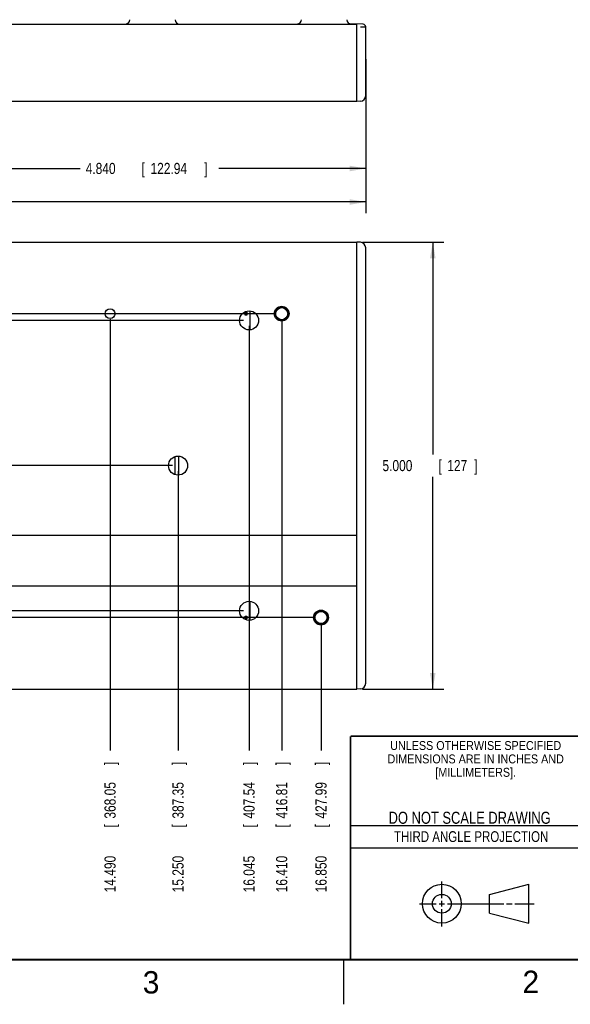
# Model space of a CAD drawing. Header units: inches. Extents: x 0 to 34, y 0 to 22.
# Tile 18 of 26: x 21.9 to 28, y 0 to 11. Entities that reach past the tile are written whole.
import ezdxf
from ezdxf.enums import TextEntityAlignment as Align

# ---------------------------------------------------------------- set-up
doc = ezdxf.new("R2010")
doc.units = ezdxf.units.IN
doc.header["$LTSCALE"] = 1.87
doc.header["$MEASUREMENT"] = 0
doc.layers.get('0').update_dxf_attribs({"linetype": 'CONTINUOUS'})
doc.layers.add('DIMENSIONS', color=7, linetype='CONTINUOUS')
doc.styles.get("Standard").update_dxf_attribs({"font": 'txt', "width": 0.8})
doc.dimstyles.new('DIMSTYLE_1', dxfattribs={"dimtxt": 0.125, "dimasz": 0.18, "dimexe": 0.18, "dimexo": 0.0625, "dimgap": 0.09, "dimtad": 0, "dimtih": 1, "dimtoh": 1, "dimdec": 3, "dimzin": 4, "dimdsep": 46, "dimtxsty": 'STANDARD', "dimblk": '_FILLED', "dimblk1": '_FILLED', "dimblk2": '_FILLED', "dimcen": 0.09, "dimadec": 0, "dimazin": 0, "dimtp": 0.01, "dimtm": 0.01, "dimtfac": 1, "dimtdec": 3, "dimtofl": 0, "dimtmove": 0, "dimatfit": 3, "dimldrblk": '_FILLED', "dimfxl": 1, "dimtolj": 1, "dimtzin": 4, "dimarcsym": 0})
doc.dimstyles.new('DIMSTYLE_2', dxfattribs={"dimtxt": 0.125, "dimasz": 0.18, "dimexe": 0.18, "dimexo": 0.0625, "dimgap": 0.09, "dimtad": 0, "dimtih": 1, "dimtoh": 1, "dimdec": 3, "dimzin": 4, "dimdsep": 46, "dimtxsty": 'STANDARD', "dimblk": '_FILLED', "dimblk1": '_FILLED', "dimblk2": '_FILLED', "dimcen": 0.09, "dimadec": 0, "dimazin": 0, "dimtp": 0.01, "dimtm": 0.01, "dimtfac": 1, "dimtdec": 3, "dimtofl": 0, "dimtmove": 0, "dimatfit": 3, "dimldrblk": '_FILLED', "dimfxl": 1, "dimtolj": 1, "dimtzin": 4, "dimarcsym": 0})

# ---------------------------------------------------------------- blocks, each defined once
blk = doc.blocks.new('*D13')
at = {"layer": 'DIMENSIONS', "color": 2, "linetype": 'CONTINUOUS'}
blk.add_line((22.89, 7.666), (22.89, 2.841), dxfattribs=at)
at = {"layer": 'DIMENSIONS', "color": 2, "linetype": 'CONTINUOUS', "width": 0.8}
for s, p in [(']', (22.952, 2.678)), ('368.05', (22.952, 2.078)), ('[', (22.952, 1.978)), ('14.490', (22.952, 1.253))]:
    blk.add_text(s, height=0.125, rotation=90, dxfattribs=at).set_placement(p)
blk = doc.blocks.new('_FILLED')
at = {"color": 0, "linetype": 'BYBLOCK'}
blk.add_solid([(0, 0), (-1, 0.174), (-1, -0.174)], dxfattribs=at)
blk = doc.blocks.new('*D14')
at = {"layer": 'DIMENSIONS', "color": 2, "linetype": 'CONTINUOUS'}
blk.add_line((23.65, 5.966), (23.65, 2.841), dxfattribs=at)
at = {"layer": 'DIMENSIONS', "color": 2, "linetype": 'CONTINUOUS', "width": 0.8}
for s, p in [(']', (23.712, 2.678)), ('387.35', (23.712, 2.078)), ('[', (23.712, 1.978)), ('15.250', (23.712, 1.253))]:
    blk.add_text(s, height=0.125, rotation=90, dxfattribs=at).set_placement(p)
blk = doc.blocks.new('*D15')
at = {"layer": 'DIMENSIONS', "color": 2, "linetype": 'CONTINUOUS'}
blk.add_line((24.445, 7.591), (24.445, 2.841), dxfattribs=at)
at = {"layer": 'DIMENSIONS', "color": 2, "linetype": 'CONTINUOUS', "width": 0.8}
for s, p in [(']', (24.507, 2.678)), ('407.54', (24.507, 2.078)), ('[', (24.507, 1.978)), ('16.045', (24.507, 1.253))]:
    blk.add_text(s, height=0.125, rotation=90, dxfattribs=at).set_placement(p)
blk = doc.blocks.new('*D16')
at = {"layer": 'DIMENSIONS', "color": 2, "linetype": 'CONTINUOUS'}
blk.add_line((24.81, 7.666), (24.81, 2.841), dxfattribs=at)
at = {"layer": 'DIMENSIONS', "color": 2, "linetype": 'CONTINUOUS', "width": 0.8}
for s, p in [(']', (24.872, 2.678)), ('416.81', (24.872, 2.078)), ('[', (24.872, 1.978)), ('16.410', (24.872, 1.253))]:
    blk.add_text(s, height=0.125, rotation=90, dxfattribs=at).set_placement(p)
blk = doc.blocks.new('*D17')
at = {"layer": 'DIMENSIONS', "color": 2, "linetype": 'CONTINUOUS'}
blk.add_line((25.25, 4.266), (25.25, 2.841), dxfattribs=at)
at = {"layer": 'DIMENSIONS', "color": 2, "linetype": 'CONTINUOUS', "width": 0.8}
for s, p in [(']', (25.312, 2.678)), ('427.99', (25.312, 2.078)), ('[', (25.312, 1.978)), ('16.850', (25.312, 1.253))]:
    blk.add_text(s, height=0.125, rotation=90, dxfattribs=at).set_placement(p)
blk = doc.blocks.new('*D18')
at = {"layer": 'DIMENSIONS', "color": 2, "linetype": 'CONTINUOUS'}
blk.add_line((25.187, 4.328), (7.702, 4.328), dxfattribs=at)
at = {"layer": 'DIMENSIONS', "color": 2, "linetype": 'CONTINUOUS', "width": 0.8}
for s, p in [('.800', (6.415, 4.266)), ('[', (6.94, 4.266)), ('20.32', (7.04, 4.266)), (']', (7.54, 4.266))]:
    blk.add_text(s, height=0.125, dxfattribs=at).set_placement(p)
blk = doc.blocks.new('*D20')
at = {"layer": 'DIMENSIONS', "color": 2, "linetype": 'CONTINUOUS'}
for p, q in [((7.933, 4.638), (7.702, 4.638)), ((8.221, 4.403), (7.933, 4.638)), ((24.382, 4.403), (8.221, 4.403))]:
    blk.add_line(p, q, dxfattribs=at)
at = {"layer": 'DIMENSIONS', "color": 2, "linetype": 'CONTINUOUS', "width": 0.8}
for s, p in [('.875', (6.415, 4.575)), ('[', (6.94, 4.575)), ('22.23', (7.04, 4.575)), (']', (7.54, 4.575))]:
    blk.add_text(s, height=0.125, dxfattribs=at).set_placement(p)
blk = doc.blocks.new('*D21')
at = {"layer": 'DIMENSIONS', "color": 2, "linetype": 'CONTINUOUS'}
blk.add_line((23.587, 6.028), (7.702, 6.028), dxfattribs=at)
at = {"layer": 'DIMENSIONS', "color": 2, "linetype": 'CONTINUOUS', "width": 0.8}
for s, p in [('2.500', (6.415, 5.966)), ('[', (7.04, 5.966)), ('63.5', (7.14, 5.966)), (']', (7.54, 5.966))]:
    blk.add_text(s, height=0.125, dxfattribs=at).set_placement(p)
blk = doc.blocks.new('*D22')
at = {"layer": 'DIMENSIONS', "color": 2, "linetype": 'CONTINUOUS'}
for p, q in [((8.189, 7.653), (7.889, 7.445)), ((24.382, 7.653), (8.189, 7.653)), ((7.889, 7.445), (7.702, 7.445))]:
    blk.add_line(p, q, dxfattribs=at)
at = {"layer": 'DIMENSIONS', "color": 2, "linetype": 'CONTINUOUS', "width": 0.8}
for s, p in [('4.125', (6.215, 7.383)), ('[', (6.84, 7.383)), ('104.78', (6.94, 7.383)), (']', (7.54, 7.383))]:
    blk.add_text(s, height=0.125, dxfattribs=at).set_placement(p)
blk = doc.blocks.new('*D23')
at = {"layer": 'DIMENSIONS', "color": 2, "linetype": 'CONTINUOUS'}
blk.add_line((24.747, 7.728), (7.702, 7.728), dxfattribs=at)
at = {"layer": 'DIMENSIONS', "color": 2, "linetype": 'CONTINUOUS', "width": 0.8}
for s, p in [('4.200', (6.215, 7.666)), ('[', (6.84, 7.666)), ('106.68', (6.94, 7.666)), (']', (7.54, 7.666))]:
    blk.add_text(s, height=0.125, dxfattribs=at).set_placement(p)
blk = doc.blocks.new('*D25')
at = {"layer": 'DIMENSIONS', "color": 2, "linetype": 'CONTINUOUS'}
for p, q in [((25.712, 8.528), (26.625, 8.528)), ((26.5, 8.528), (26.5, 6.153)), ((26.5, 3.528), (26.5, 5.903)), ((25.712, 3.528), (26.625, 3.528))]:
    blk.add_line(p, q, dxfattribs=at)
at = {"layer": 'DIMENSIONS', "color": 2, "linetype": 'CONTINUOUS', "xscale": 0.18, "yscale": 0.18, "zscale": 0.18}
for p, rotation in [((26.5, 8.528), 90), ((26.5, 3.528), 270)]:
    blk.add_blockref('_FILLED', p, dxfattribs=dict(at, rotation=rotation))
at = {"layer": 'DIMENSIONS', "color": 2, "linetype": 'CONTINUOUS', "width": 0.8}
for s, p in [('5.000', (25.937, 5.966)), ('[', (26.562, 5.966)), ('127', (26.662, 5.966)), (']', (26.962, 5.966))]:
    blk.add_text(s, height=0.125, dxfattribs=at).set_placement(p)
blk = doc.blocks.new('*D26')
at = {"layer": 'DIMENSIONS', "color": 2, "linetype": 'CONTINUOUS'}
for p, q in [((25.75, 10.576), (25.75, 8.853)), ((8.39, 10.246), (8.39, 8.853)), ((8.39, 8.978), (16.245, 8.978)), ((25.75, 8.978), (17.895, 8.978))]:
    blk.add_line(p, q, dxfattribs=at)
at = {"layer": 'DIMENSIONS', "color": 2, "linetype": 'CONTINUOUS', "xscale": 0.18, "yscale": 0.18, "zscale": 0.18, "rotation": 180}
blk.add_blockref('_FILLED', (8.39, 8.978), dxfattribs=at)
at = {"layer": 'DIMENSIONS', "color": 2, "linetype": 'CONTINUOUS', "xscale": 0.18, "yscale": 0.18, "zscale": 0.18}
blk.add_blockref('_FILLED', (25.75, 8.978), dxfattribs=at)
at = {"layer": 'DIMENSIONS', "color": 2, "linetype": 'CONTINUOUS', "width": 0.8}
for s, p in [('17.360', (16.307, 8.916)), ('[', (17.032, 8.916)), ('440.94', (17.132, 8.916)), (']', (17.732, 8.916))]:
    blk.add_text(s, height=0.125, dxfattribs=at).set_placement(p)
blk = doc.blocks.new('*D28')
at = {"layer": 'DIMENSIONS', "color": 2, "linetype": 'CONTINUOUS'}
for p, q in [((20.91, 10.441), (20.91, 9.228)), ((25.75, 10.246), (25.75, 9.228)), ((20.91, 9.353), (22.555, 9.353)), ((25.75, 9.353), (24.105, 9.353))]:
    blk.add_line(p, q, dxfattribs=at)
at = {"layer": 'DIMENSIONS', "color": 2, "linetype": 'CONTINUOUS', "xscale": 0.18, "yscale": 0.18, "zscale": 0.18, "rotation": 180}
blk.add_blockref('_FILLED', (20.91, 9.353), dxfattribs=at)
at = {"layer": 'DIMENSIONS', "color": 2, "linetype": 'CONTINUOUS', "xscale": 0.18, "yscale": 0.18, "zscale": 0.18}
blk.add_blockref('_FILLED', (25.75, 9.353), dxfattribs=at)
at = {"layer": 'DIMENSIONS', "color": 2, "linetype": 'CONTINUOUS', "width": 0.8}
for s, p in [('4.840', (22.617, 9.291)), ('[', (23.242, 9.291)), ('122.94', (23.342, 9.291)), (']', (23.942, 9.291))]:
    blk.add_text(s, height=0.125, dxfattribs=at).set_placement(p)

msp = doc.modelspace()

# ---------------------------------------------------------------- linework, layer by layer
at = {"color": 7, "linetype": 'CONTINUOUS'}
for p, q in [((8.3899, 10.9698), (25.6499, 10.9698)), ((25.7209, 10.9673), (25.5707, 10.9726)), ((25.6499, 10.1033), (25.6499, 10.9398)), ((25.7499, 10.1671), (25.7499, 10.9373)), ((25.6499, 10.1033), (8.4899, 10.1033)), ((25.6895, 10.1047), (25.6499, 10.1033)), ((8.4529, 8.5282), (25.6499, 8.5282)), ((25.6895, 8.5268), (25.6499, 8.5282)), ((25.6499, 3.5282), (25.6499, 8.5282)), ((25.7499, 3.5921), (25.7499, 8.4644)), ((24.4019, 7.7437), (24.4199, 7.7437)), ((24.4019, 7.7127), (24.4019, 7.7437)), ((24.4199, 7.7127), (24.4019, 7.7127)), ((24.4199, 7.7437), (24.4199, 7.7127)), ((24.4584, 7.5477), (24.4584, 7.7588)), ((23.6194, 5.9263), (23.6194, 6.1302)), ((23.6537, 6.1346), (23.6537, 5.9219)), ((8.4899, 5.2482), (25.6499, 5.2482)), ((25.6499, 4.6782), (8.4899, 4.6782)), ((24.4584, 4.2977), (24.4584, 4.5088)), ((24.4019, 4.3437), (24.4199, 4.3437)), ((24.4019, 4.3127), (24.4019, 4.3437)), ((24.4199, 4.3127), (24.4019, 4.3127)), ((24.4199, 4.3437), (24.4199, 4.3127)), ((8.4529, 3.5282), (25.6499, 3.5282)), ((25.6895, 3.5296), (25.6499, 3.5282)), ((27.1331, 1.23), (27.5726, 1.3428)), ((27.5726, 0.9086), (27.5726, 1.3428)), ((27.1331, 1.02), (27.1331, 1.23)), ((27.1331, 1.02), (27.5726, 0.9086))]:
    msp.add_line(p, q, dxfattribs=at)
at = {"color": 2, "linetype": 'CONTINUOUS'}
for p, q in [((25.58, 2), (28.38, 2)), ((25.58, 1.75), (28.38, 1.75)), ((26.6016, 1.1882), (26.6016, 1.375)), ((26.3514, 1.1257), (26.5391, 1.1257)), ((26.5703, 1.1257), (26.6328, 1.1257)), ((26.6016, 1.0944), (26.6016, 1.1569)), ((26.6641, 1.1257), (27.2943, 1.1257)), ((27.3256, 1.1257), (27.3881, 1.1257)), ((27.4193, 1.1257), (27.6351, 1.1257)), ((26.6016, 0.8704), (26.6016, 1.0632)), ((25.5, 0.5), (25.5, 0))]:
    msp.add_line(p, q, dxfattribs=at)
at = {"color": 7, "linetype": 'CONTINUOUS', "const_width": 0.02}
for points in [[(25.58, 3), (33.5, 3)], [(25.58, 3), (25.58, 0.5)], [(0.5, 0.5), (33.5, 0.5)]]:
    msp.add_lwpolyline(points, dxfattribs=at)
at = {"color": 7, "linetype": 'CONTINUOUS'}
for centre, radius in [((22.8899, 7.7282), 0.0555), ((24.4449, 7.6532), 0.1065), ((24.8099, 7.7282), 0.083), ((24.8097, 7.7282), 0.0716), ((24.8097, 7.7282), 0.0675), ((23.6499, 6.0282), 0.1065), ((24.4449, 4.4032), 0.1065), ((25.2499, 4.3282), 0.083), ((25.2497, 4.3282), 0.0716), ((25.2497, 4.3282), 0.0675), ((26.6016, 1.1257), 0.2171), ((26.601, 1.125), 0.105)]:
    msp.add_circle(centre, radius, dxfattribs=at)
for centre, radius, start, end in [((23.0624, 11.0198), 0.05, 270.37786, 358), ((23.6669, 11.0198), 0.05, 182, 270), ((24.9824, 11.0198), 0.05, 272.89618, 358), ((25.5869, 11.0198), 0.05, 182, 270), ((25.7199, 10.9373), 0.03, 0, 88), ((25.6874, 10.1671), 0.0625, 272, 360), ((25.6874, 8.4644), 0.0625, 0, 88), ((25.6874, 3.5921), 0.0625, 272, 360)]:
    msp.add_arc(centre, radius, start, end, dxfattribs=at)
for points, knots in [([(25.6499, 10.9398), (25.6499, 10.9408), (25.6499, 10.9427), (25.6499, 10.9455), (25.65, 10.9484), (25.65, 10.9511), (25.65, 10.9538), (25.6501, 10.9564), (25.6501, 10.9587), (25.6501, 10.9609), (25.6501, 10.9629), (25.6501, 10.9647), (25.65, 10.9662), (25.65, 10.9675), (25.65, 10.9684), (25.65, 10.9692), (25.6499, 10.9695), (25.6499, 10.9698), (25.6499, 10.9698)], [0, 0, 0, 0, 0.0945986, 0.190264, 0.2853102, 0.3786612, 0.4685997, 0.5536762, 0.6334309, 0.706741, 0.7731318, 0.8321177, 0.8828434, 0.9250147, 0.9579657, 0.9813288, 0.9952182, 1, 1, 1, 1]), ([(25.6895, 10.9384), (25.6914, 10.9384), (25.6951, 10.9383), (25.7007, 10.9382), (25.7061, 10.9381), (25.7114, 10.938), (25.7165, 10.9379), (25.7213, 10.9378), (25.7259, 10.9378), (25.7302, 10.9377), (25.7341, 10.9376), (25.7376, 10.9376), (25.7407, 10.9375), (25.7434, 10.9374), (25.7457, 10.9374), (25.7474, 10.9374), (25.7487, 10.9374), (25.7494, 10.9373), (25.7498, 10.9373), (25.7499, 10.9373)], [0, 0, 0, 0, 0.0932681, 0.18548, 0.2758848, 0.3637465, 0.4483493, 0.5290038, 0.6050519, 0.6758731, 0.7408889, 0.7995677, 0.851429, 0.8960487, 0.9330622, 0.9621678, 0.9831284, 0.9957736, 1, 1, 1, 1])]:
    msp.add_open_spline(points, degree=3, knots=knots, dxfattribs=at)

# ---------------------------------------------------------------- texts
at = {"color": 2, "linetype": 'CONTINUOUS'}
for s, height, width, p in [('UNLESS OTHERWISE SPECIFIED', 0.1, 0.9, (26.9799, 2.8459)), ('DIMENSIONS ARE IN INCHES AND', 0.1, 0.9, (26.9799, 2.6959)), ('[MILLIMETERS].', 0.1, 0.9, (26.9799, 2.5459)), ('THIRD ANGLE PROJECTION', 0.12, 0.8, (26.9296, 1.8168))]:
    msp.add_text(s, height=height, dxfattribs=dict(at, width=width)).set_placement(p, align=Align.CENTER)
at = {"color": 7, "linetype": 'CONTINUOUS', "width": 0.8}
msp.add_text('DO NOT SCALE DRAWING', height=0.135, dxfattribs=at).set_placement((26.9127, 2.0199), align=Align.CENTER)
at = {"color": 2, "linetype": 'CONTINUOUS'}
for s, p in [('3', (23.2555, 0.121)), ('2', (27.5035, 0.1263))]:
    msp.add_text(s, height=0.25, dxfattribs=at).set_placement(p)

# ---------------------------------------------------------------- dimensions: what is measured, and where the dimension line sits
at = {"layer": 'DIMENSIONS', "color": 2, "linetype": 'CONTINUOUS'}
dim = msp.add_linear_dim(base=(25.7499, 8.9783), p1=(8.3899, 10.2458), p2=(25.7499, 10.5758), dimstyle='DIMSTYLE_2', dxfattribs=at)
dim.commit()
dim.dimension.update_dxf_attribs({"geometry": '*D26', "text_midpoint": (17.0699, 8.9783), "dimtype": 160})
for base, p1, p2, angle, picture, middle in [((20.9099, 9.3533), (25.7499, 10.2458), (20.9099, 10.4408), 180, '*D28', (23.3299, 9.3533)), ((26.4999, 3.5282), (25.7124, 8.5282), (25.7124, 3.5282), 270, '*D25', (26.4999, 6.0282))]:
    dim = msp.add_linear_dim(base=base, p1=p1, p2=p2, angle=angle, dimstyle='DIMSTYLE_2', dxfattribs=at)
    dim.commit()
    dim.dimension.update_dxf_attribs({"geometry": picture, "text_midpoint": middle, "dimtype": 160})
for feature_location, offset, dtype, origin, picture, middle in [((24.7472, 7.7282), (-17.0448, 0), 0, (24.8097, 3.5282), '*D23', (6.9274, 7.7282)), ((22.8899, 7.6657), (0, -4.825), 1, (8.3999, 7.7282), '*D13', (22.8899, 2.0157)), ((24.8097, 7.6657), (0, -4.825), 1, (8.3999, 7.7282), '*D16', (24.8097, 2.0157)), ((24.3824, 7.6532), (-16.68, -0.2082), 0, (24.4449, 3.5282), '*D22', (6.9274, 7.445)), ((24.4449, 7.5907), (0, -4.75), 1, (8.3999, 7.6532), '*D15', (24.4449, 2.0157)), ((23.5874, 6.0282), (-15.885, 0), 0, (23.6499, 3.5282), '*D21', (7.0274, 6.0282)), ((23.6499, 5.9657), (0, -3.125), 1, (8.3999, 6.0282), '*D14', (23.6499, 2.0157)), ((24.3824, 4.4032), (-16.68, 0.2344), 0, (24.4449, 3.5282), '*D20', (7.0274, 4.6377)), ((25.1872, 4.3282), (-17.4848, 0), 0, (8.4899, 3.5282), '*D18', (7.0274, 4.3282)), ((25.2497, 4.2657), (0, -1.425), 1, (8.3999, 4.3282), '*D17', (25.2497, 2.0157))]:
    dim = msp.add_ordinate_dim(feature_location=feature_location, offset=offset, dtype=dtype, origin=origin, dimstyle='DIMSTYLE_1', dxfattribs=at)
    dim.commit()
    dim.dimension.update_dxf_attribs({"geometry": picture, "text_midpoint": middle})

doc.saveas('drawing.dxf')
